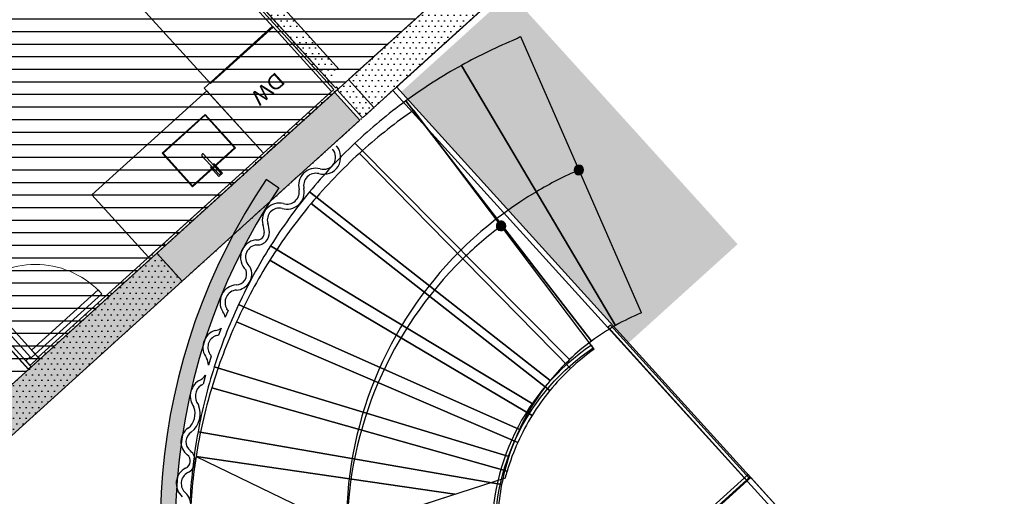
# Model space of a CAD drawing. Header units: millimetres. Extents: x 15275 to 121491, y 18097 to 137945.
# Tile 29 of 57: x 67923 to 75747, y 88364 to 92154. Entities that reach past the tile are written whole.
import ezdxf
from ezdxf.enums import TextEntityAlignment as Align

# ---------------------------------------------------------------- set-up
doc = ezdxf.new("R2010")
doc.units = ezdxf.units.MM
doc.header["$LTSCALE"] = 0.5
doc.header["$MEASUREMENT"] = 0
doc.linetypes.add('Over snittplan', pattern=[260, 150, -50, 10, -50])
doc.linetypes.add('PLINE', pattern=[0])
doc.layers.add('234- Vinduer_ dører_ porter', color=7, linetype='Continuous', lineweight=0)
for name, color, linetype in [('241- Bærende innervegger', 7, 'Continuous'), ('241- Bærende innervegger (Skravur)', 7, 'Continuous'), ('241- Bærende innervegger(Nye konstruksjoner)', 7, 'Continuous'), ('242- Ikke-bærende innervegger IARK', 7, 'Continuous'), ('242- Ikke-bærende innervegger IARK (Skravur)', 7, 'Continuous'), ('242- Ikke-bærende innervegger IARK (Skravur)(Nye konstruksjoner)', 7, 'Continuous'), ('242- Ikke-bærende innervegger IARK(Nye konstruksjoner)', 7, 'Continuous'), ('244- Vinduer_ dører_ foldevegger', 7, 'Continuous'), ('25-- Dekker', 7, 'Continuous'), ('27-- Fast inventar', 7, 'Continuous'), ('279- Annet fast inventar(Nye konstruksjoner)', 7, 'Continuous'), ('281- Innvendige trapper', 7, 'Continuous'), ('287- Andre rekkverk_ håndlister og fendere', 7, 'Continuous'), ('862- M___Nettoareal', 7, 'Continuous'), ('862- M___Nettoareal(Polylinje)', 7, 'Continuous'), ('862- M___Nettoareal(Tekst)', 7, 'Continuous')]:
    doc.layers.add(name, color=color, linetype=linetype)
doc.styles.add('GENERATED_STYLE_1', font='arial.ttf')
pattern_1 = [(0, (0, 0), (0, 86.60254), [0, -50]), (0, (25, 43.3), (0, 86.60254), [0, -50])]

# ---------------------------------------------------------------- blocks, each defined once
blk = doc.blocks.new('Foaje_104_4', base_point=(78860.3, 93925.8))
at = {"layer": '862- M___Nettoareal(Polylinje)', "linetype": 'PLINE', "flags": 128}
blk.add_lwpolyline([(74684.2, 95031.3), (70888.3, 91591.7), (75417.5, 86593.4), (78255.8, 89194.3), (78430.7, 89001.2), (78430.7, 89001.2), (79330.6, 88008.2), (82580.7, 90953.2), (82372.6, 91182.9), (82765.2, 91538.7), (82973.3, 91309), (86151.8, 94189.1), (85249, 95185.4), (84117.3, 94160), (81179.7, 97399.4), (83982.6, 99936.7), (82237.7, 101864.1), (79434.8, 99326.8), (78364.6, 100503.7), (73824.6, 96391.7)], close=True, dxfattribs=at)
at = {"layer": '862- M___Nettoareal(Tekst)', "style": 'GENERATED_STYLE_1'}
for tag, height, p in [('ROOM_NUMBER', 100, (78863, 94368.2)), ('ROOM_NAME', 200, (78746.5, 94239.8)), ('DUMMY_861', 100, (79016.6, 94221.4)), ('DUMMY_863', 100, (78513.6, 94074.6)), ('DUMMY_862', 200, (79207.1, 93776.9))]:
    blk.add_attdef(tag, text='', height=height, rotation=312.16193, dxfattribs=at).set_placement(p, align=Align.TOP_LEFT)
blk = doc.blocks.new('Benkeplate[1]', base_point=(69269.4, 92831.5))
at = {"layer": '27-- Fast inventar', "linetype": 'PLINE'}
for p, q in [((69269.4, 92831.5), (68772.9, 92381.6)), ((69269.4, 92831.5), (69936.8, 92094.9)), ((68772.9, 92381.6), (69440.3, 91645)), ((69936.8, 92094.9), (69440.3, 91645))]:
    blk.add_line(p, q, dxfattribs=at)
blk = doc.blocks.new('Dør[10]')
at = {"layer": '234- Vinduer_ dører_ porter', "linetype": 'PLINE'}
blk.add_arc((68047.3, 89493.7), 714, 42.16193, 132.16193, dxfattribs=at)
at = {"layer": '244- Vinduer_ dører_ foldevegger', "linetype": 'PLINE'}
for p, q in [((67532.5, 90062.3), (67464.3, 90000.5)), ((67532.5, 90062.3), (67464.3, 90000.5)), ((67532.5, 90062.3), (67464.3, 90000.5)), ((67532.5, 90062.3), (68082.9, 89454.5)), ((67542.6, 90051.2), (67532.5, 90062.3)), ((67464.3, 90000.5), (67443.6, 89981.7)), ((67443.6, 89981.7), (67994, 89373.9)), ((67474.4, 89989.4), (67464.3, 90000.5)), ((67542.6, 90051.2), (67474.4, 89989.4)), ((67474.4, 89989.4), (67507.9, 89952.4)), ((67507.9, 89952.4), (67543.5, 89984.6)), ((67535.5, 89993.5), (67568.1, 90023)), ((67543.5, 89984.6), (67535.5, 89993.5)), ((67568.1, 90023), (67542.6, 90051.2)), ((67543.5, 89984.6), (68006.7, 89473.1)), ((68017.8, 89526.4), (68547.1, 90005.6)), ((68547.1, 90005.6), (68576.6, 89973)), ((67971.1, 89440.9), (67507.9, 89952.4)), ((68576.6, 89973), (68047.3, 89493.7)), ((68047.3, 89493.7), (68017.8, 89526.4)), ((68006.7, 89473.1), (67971.1, 89440.9)), ((67971.1, 89440.9), (68004.7, 89403.8)), ((68004.7, 89403.8), (68072.9, 89465.6)), ((68014.7, 89464.2), (68006.7, 89473.1)), ((68047.3, 89493.7), (68014.7, 89464.2)), ((68082.9, 89454.5), (68014.7, 89392.7)), ((68082.9, 89454.5), (68014.7, 89392.7)), ((68082.9, 89454.5), (68014.7, 89392.7)), ((68072.9, 89465.6), (68047.3, 89493.7)), ((68072.9, 89465.6), (68082.9, 89454.5)), ((68014.7, 89392.7), (67994, 89373.9)), ((68004.7, 89403.8), (68014.7, 89392.7))]:
    blk.add_line(p, q, dxfattribs=at)
blk = doc.blocks.new('Oppvaskmaskin integrert[41]', base_point=(69389.7, 91610.3))
at = {"layer": '27-- Fast inventar', "linetype": 'PLINE'}
for p, q in [((69389.7, 91610.3), (69931.3, 92101)), ((69931.3, 92101), (70401.3, 91582.3)), ((69389.7, 91610.3), (69859.7, 91091.5)), ((69859.7, 91091.5), (70401.3, 91582.3))]:
    blk.add_line(p, q, dxfattribs=at)
at = {"layer": '27-- Fast inventar', "style": 'GENERATED_STYLE_1'}
blk.add_attdef('txt', text='', height=120, rotation=222.18069, dxfattribs=at).set_placement((69895.5, 91603.1), align=Align.MIDDLE_CENTER)
blk = doc.blocks.new('Benkeplate[42]', base_point=(69859.7, 91091.5))
at = {"layer": '27-- Fast inventar', "linetype": 'PLINE'}
for p, q in [((69409.9, 91588), (68497.1, 90761)), ((69859.7, 91091.5), (69409.9, 91588)), ((69396.5, 91400.5), (69055.6, 91091.6)), ((69396.1, 91393.4), (69062.7, 91091.2)), ((69631.1, 91134), (69396.1, 91393.4)), ((69638.2, 91133.7), (69396.5, 91400.5)), ((69859.7, 91091.5), (68947, 90264.5)), ((69055.6, 91091.6), (69297.3, 90824.8)), ((69062.7, 91091.2), (69297.7, 90831.9)), ((69297.3, 90824.8), (69638.2, 91133.7)), ((69297.7, 90831.9), (69631.1, 91134)), ((68947, 90264.5), (68497.1, 90761))]:
    blk.add_line(p, q, dxfattribs=at)
at = {"layer": '27-- Fast inventar', "linetype": 'PLINE', "flags": 128}
for points in [[(69385.2, 91083.8, 1), (69371.9, 91071.7), (69504.7, 90925.1, 1), (69518.1, 90937.1)], [(69492, 90982.3), (69483.8, 90974.9), (69518.1, 90937.1, -1), (69504.7, 90925.1), (69470.5, 90962.8), (69462.4, 90955.5), (69506, 90907.3), (69535.6, 90934.1)]]:
    blk.add_lwpolyline(points, format="xyb", close=True, dxfattribs=at)
for points in [[(69467.6, 91008.8), (69459.7, 91001.6), (69483.2, 90975.7), (69491.1, 90982.9)], [(69438.4, 90982.3), (69461.9, 90956.4), (69469.8, 90963.6), (69446.3, 90989.5)]]:
    blk.add_lwpolyline(points, close=True, dxfattribs=at)

msp = doc.modelspace()

# ---------------------------------------------------------------- hatches: boundary and pattern name
at = {"linetype": 'Continuous'}
h = msp.add_hatch(dxfattribs=at)
h.set_pattern_fill('Linjer_100_mm', color=256, style=0, pattern_type=2)
h.set_pattern_definition([(0, (68914.09, 93760.17), (0, 100), [])])
h.paths.add_polyline_path([(70241.2, 98885.1), (73674.3, 96255.2), (74371.1, 95152.4), (67178.8, 88635.2), (63457.1, 92738.6)])
msp.add_hatch(color=256, dxfattribs=at).paths.add_polyline_path([(71820.9, 92363.7), (73627.8, 90368.4), (72762, 89584.3), (70955.1, 91579.7)])
at = {"layer": '241- Bærende innervegger (Skravur)', "linetype": 'Continuous'}
h = msp.add_hatch(dxfattribs=at)
h.set_pattern_fill('Eksisterende_konstruksjon', color=256, style=0, pattern_type=2)
h.set_pattern_definition(pattern_1)
h.paths.add_polyline_path([(70535.8, 91677.1), (70737.2, 91454.8), (71754.7, 92376.8), (71553.2, 92599.1)])
h = msp.add_hatch(dxfattribs=at)
h.set_pattern_fill('Eksisterende_konstruksjon', color=256, style=0, pattern_type=2)
h.set_pattern_definition(pattern_1)
h.paths.add_polyline_path([(70737.2, 91454.8), (70535.8, 91677.1), (70648.3, 91374.2)])
h = msp.add_hatch(dxfattribs=at)
h.set_pattern_fill('Eksisterende_konstruksjon', color=256, style=0, pattern_type=2)
h.set_pattern_definition(pattern_1)
h.paths.add_polyline_path([(67380.2, 88412.9), (70627, 91355), (70425.6, 91577.3), (67178.8, 88635.2)])
h = msp.add_hatch(dxfattribs=at)
h.set_pattern_fill('Eksisterende_konstruksjon', color=256, style=0, pattern_type=2)
h.set_pattern_definition(pattern_1)
h.paths.add_polyline_path([(67380.2, 88412.9), (69214.5, 90075), (69013.1, 90297.3), (67178.8, 88635.2)])
at = {"layer": '242- Ikke-bærende innervegger IARK (Skravur)', "linetype": 'Continuous'}
h = msp.add_hatch(dxfattribs=at)
h.set_pattern_fill('Eksisterende_konstruksjon', color=256, style=0, pattern_type=2)
h.set_pattern_definition(pattern_1)
h.paths.add_polyline_path([(69298, 92864.4), (69283.2, 92850.9), (70418.6, 91597.9), (70433.4, 91611.3)])
h = msp.add_hatch(dxfattribs=at)
h.set_pattern_fill('Eksisterende_konstruksjon', color=256, style=0, pattern_type=2)
h.set_pattern_definition(pattern_1)
h.paths.add_polyline_path([(70441.5, 91618.7), (68069.5, 89469.3), (68082.9, 89454.5), (70454.9, 91603.9)])
h = msp.add_hatch(dxfattribs=at)
h.set_pattern_fill('Eksisterende_konstruksjon', color=256, style=0, pattern_type=2)
h.set_pattern_definition(pattern_1)
h.paths.add_polyline_path([(69881.9, 90882.2, 0.257543), (69465, 86106.3), (69760.2, 85780.8, -0.28067), (69981.6, 90815.3)])
at = {"layer": '242- Ikke-bærende innervegger IARK (Skravur)(Nye konstruksjoner)', "linetype": 'Continuous'}
h = msp.add_hatch(dxfattribs=at)
h.set_pattern_fill('Eksisterende_konstruksjon', color=256, style=0, pattern_type=2)
h.set_pattern_definition(pattern_1)
h.paths.add_polyline_path([(70374.7, 91676.2), (70463.1, 91757.4), (69367.2, 92967.5), (69278.2, 92887)])
h = msp.add_hatch(dxfattribs=at)
h.set_pattern_fill('Eksisterende_konstruksjon', color=256, style=0, pattern_type=2)
h.set_pattern_definition(pattern_1)
h.paths.add_polyline_path([(70648.3, 91374.2), (70737.2, 91454.8), (70535.8, 91677.1), (70446.9, 91596.6)])
at = {"layer": '281- Innvendige trapper', "linetype": 'Continuous'}
for points in [[(72351.9, 90993.1, 1), (72381.9, 90924.4, 1)], [(71725.5, 90543.5, 1), (71770.7, 90483.7, 1)]]:
    msp.add_hatch(color=256, dxfattribs=at).paths.add_polyline_path(points)

# ---------------------------------------------------------------- linework, layer by layer
at = {"layer": '241- Bærende innervegger', "linetype": 'Over snittplan'}
msp.add_line((70648.3, 91374.2), (70737.2, 91454.8), dxfattribs=at)
at = {"layer": '241- Bærende innervegger', "linetype": 'PLINE'}
for p, q in [((68082.9, 89454.5), (68014.7, 89392.7)), ((68014.7, 89392.7), (67994, 89373.9))]:
    msp.add_line(p, q, dxfattribs=at)
at = {"layer": '241- Bærende innervegger', "linetype": 'Over snittplan', "flags": 128}
for points in [[(69214.5, 90075.1), (74533.7, 94895)], [(74053.8, 94864.9), (70535.8, 91677.1)], [(70446.9, 91596.6), (69013.1, 90297.4)], [(69013.1, 90297.4), (69214.5, 90075.1)]]:
    msp.add_lwpolyline(points, dxfattribs=at)
at = {"layer": '241- Bærende innervegger', "linetype": 'PLINE', "flags": 128}
for points in [[(71553.2, 92599.1), (70535.8, 91677.1)], [(70648.3, 91374.2), (71754.7, 92376.8)], [(70425.6, 91577.3), (67178.8, 88635.2)], [(70627, 91355), (70425.6, 91577.3)], [(67380.2, 88412.9), (70627, 91355)], [(69013.1, 90297.3), (67178.8, 88635.2)], [(69214.5, 90075), (69013.1, 90297.3)], [(67380.2, 88412.9), (69214.5, 90075)]]:
    msp.add_lwpolyline(points, dxfattribs=at)
at = {"layer": '241- Bærende innervegger(Nye konstruksjoner)', "linetype": 'PLINE'}
for p, q in [((70737.2, 91454.8), (70535.8, 91677.1)), ((70737.2, 91454.8), (70535.8, 91677.1)), ((70446.9, 91596.6), (70648.3, 91374.2)), ((70446.9, 91596.6), (70648.3, 91374.2))]:
    msp.add_line(p, q, dxfattribs=at)
at = {"layer": '242- Ikke-bærende innervegger IARK', "linetype": 'PLINE', "flags": 128}
for points in [[(69283.2, 92850.9), (70418.6, 91597.9)], [(70433.4, 91611.3), (69298, 92864.4)], [(70441.5, 91618.7), (70433.4, 91611.3)], [(70454.9, 91603.9), (70441.5, 91618.7)], [(70418.6, 91597.9), (68069.5, 89469.3)], [(68082.9, 89454.5), (70454.9, 91603.9)], [(69981.6, 90815.3), (69881.9, 90882.2)], [(68069.5, 89469.3), (68082.9, 89454.5)]]:
    msp.add_lwpolyline(points, dxfattribs=at)
at = {"layer": '242- Ikke-bærende innervegger IARK', "linetype": 'PLINE'}
for radius, end in [(4962.4, 203.89576), (4842.4, 208.83802)]:
    msp.add_arc((74002, 88116.4), radius, 146.1266, end, dxfattribs=at)
at = {"layer": '242- Ikke-bærende innervegger IARK(Nye konstruksjoner)', "linetype": 'PLINE', "flags": 128}
for points in [[(70463.1, 91757.4), (69367.2, 92967.5)], [(69278.2, 92887), (70374.7, 91676.2)]]:
    msp.add_lwpolyline(points, dxfattribs=at)
at = {"layer": '25-- Dekker', "linetype": 'PLINE', "flags": 128}
for points in [[(70918.4, 91619), (73900.2, 88328.2), (75433.3, 86636.3), (77522.6, 88529), (78480.5, 87237.9), (87594.5, 95496.4), (86414.5, 96586.2), (88841.2, 98785.2), (85426.4, 101244.9), (83262.5, 102804), (79434.1, 99327.1), (78366.4, 100505.3), (73824.3, 96392.2), (74684.2, 95031.3)], [(64277.9, 93477.6), (67992.4, 89372.5), (71553.2, 92599.1), (72727.8, 93663.4), (74053.8, 94864.9), (73917.7, 95007.1), (74258.1, 95331.2), (73673.6, 96255.8), (70241.2, 98885.1)]]:
    msp.add_lwpolyline(points, close=True, dxfattribs=at)
at = {"layer": '279- Annet fast inventar(Nye konstruksjoner)', "linetype": 'PLINE'}
for p, q in [((69579.2, 89841), (69557.3, 89787.6)), ((69523.2, 89700.4), (69503.1, 89646.3)), ((69445.7, 89478.2), (69423.7, 89407.8)), ((69400.3, 89327.5), (69380.9, 89256.3))]:
    msp.add_line(p, q, dxfattribs=at)
for centre, radius, start, end in [((70338.4, 91059.6), 135.6, 253.62693, 41.63921), ((70338.4, 91059.6), 95.6, 253.226, 41.63921), ((70276.6, 90835.1), 137.3, 75.54551, 194.12367), ((70276.6, 90835.1), 97.3, 75.9403, 194.73058), ((70048.2, 90783.8), 136.8, 252.85682, 11.17218), ((70048.2, 90783.8), 96.8, 252.21397, 10.56234), ((69985.9, 90560.8), 134.9, 75.9621, 195.61011), ((69985.9, 90560.8), 94.9, 76.61606, 195.38968), ((69591.2, 90444.6), 276.7, 3.48353, 16.7997), ((69591.2, 90444.6), 316.7, 3.46154, 16.71547), ((69807.3, 90458.1), 60.1, 317.2275, 3.0993), ((69807.3, 90458.1), 100.1, 316.52502, 3.18326), ((69816.9, 90264.5), 139.2, 97.31089, 227.01076), ((69806.6, 90495.5), 93.2, 265.473, 284.90294), ((69806.6, 90495.5), 133.2, 267.56311, 285.01065), ((69817.2, 90453.3), 49.7, 285.66496, 313.64038), ((69817.2, 90453.3), 89.7, 285.48511, 314.45651), ((69816.9, 90264.5), 99.2, 99.2936, 231.51643), ((69639.5, 90132.1), 88, 272.3644, 20.33885), ((69639.5, 90132.1), 128, 272.71376, 25.32786), ((69653.5, 89906.2), 138.4, 94.26356, 213.14077), ((69653.5, 89906.2), 98.4, 94.58132, 212.04153), ((69467.5, 89772.4), 91.1, 9.61458, 39.68387), ((69467.5, 89772.4), 131.1, 31.55553, 38.51007), ((69517.3, 89549.1), 138.7, 106.85544, 218.32494), ((69467.5, 89772.4), 91.1, 276.02982, 307.70766), ((69517.3, 89549.1), 98.7, 108.67131, 220.05579), ((69467.5, 89772.4), 131.1, 277.97496, 285.76672), ((69294.7, 89401.9), 129.2, 2.62597, 28.28332), ((69294.7, 89401.9), 169.2, 26.84013, 29.65387), ((69425.7, 89160.3), 146.8, 123.49098, 216.86529), ((69294.7, 89401.9), 129.2, 292.75939, 324.82535), ((69425.7, 89160.3), 106.8, 125.21238, 219.58844), ((69294.7, 89401.9), 169.2, 294.21775, 300.61119), ((69169.4, 89021.4), 147.9, 309.00364, 20.11087), ((69169.4, 89021.4), 187.9, 308.3841, 22.15651), ((69336, 88797.2), 131.7, 123.94271, 232.05518), ((69336, 88797.2), 91.7, 123.00336, 231.9364), ((69217.9, 88644.6), 101.2, 293.97358, 52.58147), ((69217.9, 88644.6), 61.2, 292.92638, 52.74737), ((69305.2, 88465.4), 138.2, 117.31121, 229.35334), ((69305.2, 88465.4), 98.2, 118.01876, 229.74841), ((69153.3, 88294.2), 130.8, 309.20153, 47.42521)]:
    msp.add_arc(centre, radius, start, end, dxfattribs=at)
at = {"layer": '281- Innvendige trapper', "linetype": 'PLINE'}
for p, q in [((72863.1, 89822.4), (71904.3, 92018.1)), ((71433.3, 91790.3), (72658.8, 89722.9)), ((72658.8, 89722.9), (71433.3, 91790.3)), ((70991.2, 91507.5), (72467.9, 89598.7)), ((72467.9, 89598.7), (70991.2, 91507.5)), ((72487.4, 89533.7), (71051.9, 91436.4)), ((70586.5, 91170.5), (72293.2, 89451.6)), ((72293.2, 89451.6), (70586.5, 91170.5)), ((70622.6, 91090.6), (72301.2, 89380.9)), ((72301.2, 89380.9), (70622.6, 91090.6)), ((70226.2, 90784.4), (72137.7, 89283.7)), ((72137.7, 89283.7), (70226.2, 90784.4)), ((70239.2, 90691.1), (72136.2, 89204.5)), ((72136.2, 89204.5), (70239.2, 90691.1)), ((69916.4, 90354.8), (72003.9, 89097.3)), ((72003.9, 89097.3), (69916.4, 90354.8)), ((69911.4, 90241.9), (71995.4, 89007.4)), ((71995.4, 89007.4), (69911.4, 90241.9)), ((69662.7, 89888.6), (71894, 88895.3)), ((71894, 88895.3), (69662.7, 89888.6)), ((69646.3, 89751), (71881.4, 88792.9)), ((71881.4, 88792.9), (69646.3, 89751)), ((69469.5, 89393), (71809.9, 88680.8)), ((71809.9, 88680.8), (69469.5, 89393)), ((69449.4, 89227.2), (71796.7, 88564.8)), ((71796.7, 88564.8), (69449.4, 89227.2)), ((69340.3, 88876.2), (71753.1, 88457)), ((71753.1, 88457), (69340.3, 88876.2)), ((69324.9, 88680.5), (71381.5, 88379.8)), ((71381.5, 88379.8), (69324.9, 88680.5)), ((69324.9, 88680.5), (70523.5, 88102.2)), ((71781, 88509.1), (69288.8, 87702.6)), ((73732.3, 88513.5), (73473, 88278.4)), ((75399.7, 86673.3), (73732.3, 88513.5)), ((70523.5, 88102.2), (71381.5, 88379.8))]:
    msp.add_line(p, q, dxfattribs=at)
at = {"layer": '281- Innvendige trapper', "linetype": 'PLINE', "flags": 128}
for points in [[(72351.9, 90993.1, 1), (72381.9, 90924.4, 1)], [(71725.5, 90543.5, 1), (71770.7, 90483.7, 1)]]:
    msp.add_lwpolyline(points, format="xyb", close=True, dxfattribs=at)
at = {"layer": '281- Innvendige trapper', "linetype": 'PLINE'}
for centre, radius, start, end in [((73817.5, 88232.8), 4241.4, 116.81305, 117.32965), ((73470.6, 88118.4), 4199.2, 112.40177, 119.0222), ((73470.6, 88118.4), 4199.2, 119.0222, 126.18849), ((73470.6, 88118.4), 4199.2, 126.18849, 133.37818), ((73401.2, 88040.1), 4126.3, 125.08099, 132.3302), ((73849, 88242), 4245.9, 131.20676, 131.60554), ((73470.6, 88118.4), 4199.2, 133.37818, 140.58944), ((73401.2, 88040.1), 4126.3, 132.3302, 140.02492), ((73599.3, 88136.3), 3079.8, 113.58845, 120.65793), ((73470.6, 88118.4), 4199.2, 140.58944, 147.82011), ((73599.3, 88136.3), 3079.8, 120.65793, 212.5611), ((73401.2, 88040.1), 4126.3, 140.02492, 147.75147), ((73602.9, 88055), 3079.8, 127.03242, 134.47397), ((73470.6, 88118.4), 4199.2, 147.82011, 155.06774), ((73401.2, 88040.1), 4126.3, 147.75147, 155.50503), ((73602.9, 88055), 3079.8, 134.47397, 179.12328), ((73470.6, 88118.4), 4199.2, 155.06774, 162.32961), ((73568.2, 88115.2), 1847.1, 112.44357, 119.49537), ((73401.2, 88040.1), 4126.3, 155.50503, 163.28034), ((73568.2, 88115.2), 1847.1, 119.49537, 126.56485), ((73568.2, 88115.2), 1847.1, 126.56485, 133.65201), ((73557.8, 88040), 1837.7, 125.62613, 133.14084), ((73568.2, 88115.2), 1847.1, 133.65201, 140.75657), ((73470.6, 88118.4), 4199.2, 162.32961, 169.6028), ((73557.8, 88040), 1837.7, 133.14084, 140.67801), ((73568.2, 88115.2), 1847.1, 140.75657, 147.87801), ((73401.2, 88040.1), 4126.3, 163.28034, 171.07178), ((73557.8, 88040), 1837.7, 140.67801, 148.23602), ((73568.2, 88115.2), 1847.1, 147.87801, 155.01554), ((73557.8, 88040), 1837.7, 148.23602, 155.81292), ((73568.2, 88115.2), 1847.1, 155.01554, 162.16811), ((73470.6, 88118.4), 4199.2, 169.6028, 176.88422), ((73557.8, 88040), 1837.7, 155.81292, 163.40641), ((73401.2, 88040.1), 4126.3, 171.07178, 178.87348), ((73568.2, 88115.2), 1847.1, 162.16811, 169.33447), ((73557.8, 88040), 1837.7, 163.40641, 165.20996), ((73568.2, 88115.2), 1847.1, 169.33447, 176.51314)]:
    msp.add_arc(centre, radius, start, end, dxfattribs=at)
at = {"layer": '287- Andre rekkverk_ håndlister og fendere', "linetype": 'PLINE', "flags": 128}
for points in [[(72617.6, 89725.1), (72599, 89708.3), (73704.6, 88488.3), (73723.1, 88505.1)], [(72064.6, 87044.8), (72081.4, 87026.3), (73728.5, 88517.7), (73711.7, 88536.3)]]:
    msp.add_lwpolyline(points, close=True, dxfattribs=at)
msp.add_lwpolyline([(71705.4, 87971.8, -0.26657), (72480.4, 89544.1), (72466.4, 89564.8, 0.26871), (71681.4, 87956)], format="xyb", close=True, dxfattribs=at)

# ---------------------------------------------------------------- block references
at = {"layer": '244- Vinduer_ dører_ foldevegger', "linetype": 'PLINE'}
msp.add_blockref('Dør[10]', (0, 0), dxfattribs=at)
at = {"layer": '27-- Fast inventar', "linetype": 'PLINE'}
for name, p in [('Benkeplate[1]', (69269.4, 92831.5)), ('Benkeplate[42]', (69859.7, 91091.5))]:
    msp.add_blockref(name, p, dxfattribs=at)
ref = msp.add_blockref('Oppvaskmaskin integrert[41]', (69389.7, 91610.3), dxfattribs=at)
ref.add_attrib('txt', 'DW', dxfattribs={"color": 7, "height": 120, "rotation": 222.18069, "style": 'GENERATED_STYLE_1'}).set_placement((69895.5, 91603.1), align=Align.MIDDLE_CENTER)
at = {"layer": '862- M___Nettoareal', "linetype": 'Continuous'}
msp.add_blockref('Foaje_104_4', (78860.3, 93925.8), dxfattribs=at)

doc.saveas('drawing.dxf')
